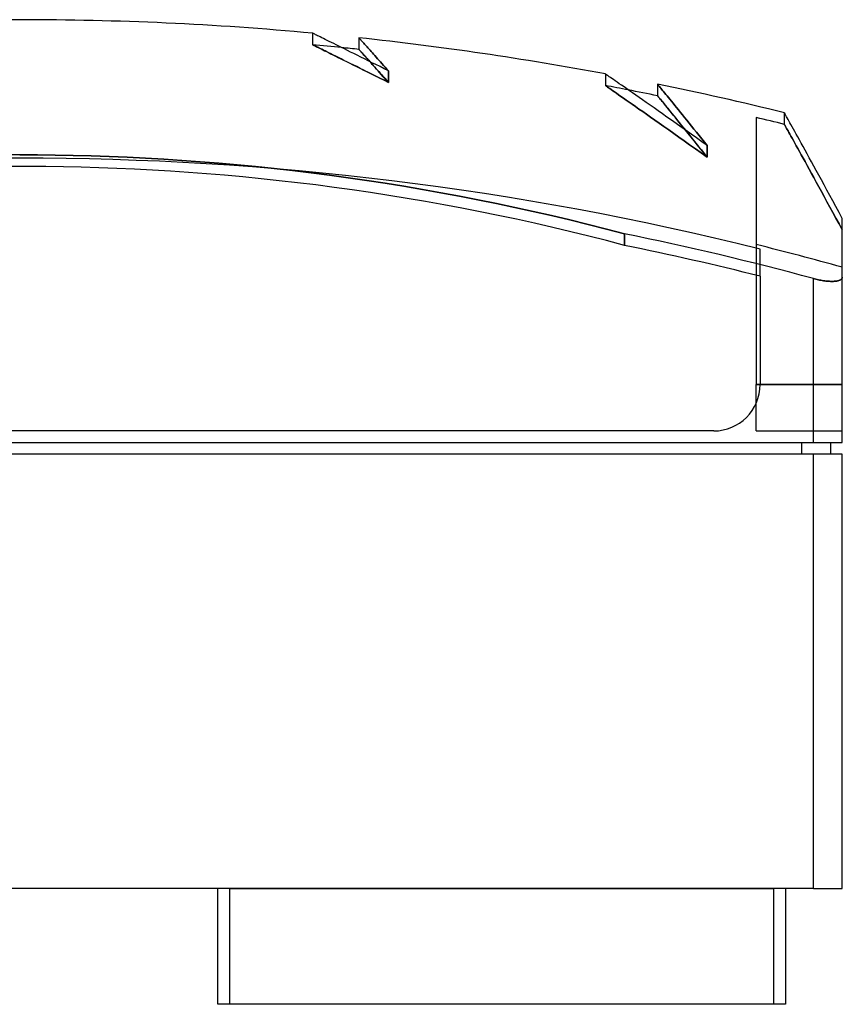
# Model space of a CAD drawing. Header units: millimetres. Extents: x -142 to 142, y -20 to 150.
# Tile 2 of 2: x 0 to 142, y -20 to 150. Entities that reach past the tile are written whole.
import ezdxf

# ---------------------------------------------------------------- set-up
doc = ezdxf.new("R2010")
doc.units = ezdxf.units.MM
doc.layers.add('MAIN-1', color=7, linetype='Continuous')
doc.layers.add('MAIN-2', color=7, linetype='Continuous')

msp = doc.modelspace()

# ---------------------------------------------------------------- linework, layer by layer
at = {"layer": 'MAIN-1'}
for p, q in [((50.55, 147.67), (50.56, 147.67)), ((50.56, 147.67), (50.55, 147.67)), ((50.56, 147.67), (50.57, 147.66)), ((50.59, 147.65), (50.56, 147.67)), ((50.57, 147.66), (50.6, 147.65)), ((50.64, 147.63), (50.59, 147.65)), ((50.6, 147.65), (50.63, 147.63)), ((50.63, 147.63), (50.68, 147.61)), ((50.72, 147.59), (50.64, 147.63)), ((50.68, 147.61), (50.74, 147.58)), ((50.82, 147.54), (50.72, 147.59)), ((50.93, 147.48), (50.82, 147.54)), ((51.08, 147.41), (50.93, 147.48)), ((51.24, 147.33), (51.08, 147.41)), ((51.43, 147.24), (51.24, 147.33)), ((51.64, 147.13), (51.43, 147.24)), ((51.88, 147.02), (51.64, 147.13)), ((52.14, 146.89), (51.88, 147.02)), ((52.42, 146.75), (52.14, 146.89)), ((52.73, 146.59), (52.42, 146.75)), ((53.06, 146.43), (52.73, 146.59)), ((53.42, 146.25), (53.06, 146.43)), ((53.8, 146.07), (53.42, 146.25)), ((58.55, 146.87), (58.55, 146.87)), ((58.55, 146.87), (58.57, 146.86)), ((58.55, 146.87), (58.55, 144.87)), ((58.57, 146.86), (58.59, 146.83)), ((58.59, 146.83), (58.61, 146.8)), ((58.61, 146.8), (58.65, 146.76)), ((58.65, 146.76), (58.7, 146.71)), ((58.7, 146.71), (58.75, 146.65)), ((58.75, 146.65), (58.81, 146.58)), ((58.81, 146.58), (58.89, 146.5)), ((58.89, 146.5), (58.97, 146.41)), ((58.97, 146.41), (59.06, 146.31)), ((59.06, 146.31), (59.16, 146.2)), ((54.2, 145.87), (53.8, 146.07)), ((54.63, 145.65), (54.2, 145.87)), ((55.08, 145.43), (54.63, 145.65)), ((55.55, 145.2), (55.08, 145.43)), ((56.05, 144.95), (55.55, 145.2)), ((56.57, 144.69), (56.05, 144.95)), ((57.11, 144.42), (56.57, 144.69)), ((58.56, 144.87), (58.55, 144.87)), ((58.57, 144.85), (58.56, 144.87)), ((58.6, 144.82), (58.57, 144.85)), ((58.63, 144.78), (58.6, 144.82)), ((58.68, 144.73), (58.63, 144.78)), ((58.74, 144.67), (58.68, 144.73)), ((58.81, 144.59), (58.74, 144.67)), ((58.88, 144.5), (58.81, 144.59)), ((58.97, 144.4), (58.88, 144.5)), ((59.16, 146.2), (59.27, 146.07)), ((59.27, 146.07), (59.39, 145.94)), ((59.39, 145.94), (59.52, 145.8)), ((59.52, 145.8), (59.65, 145.64)), ((59.65, 145.64), (59.8, 145.48)), ((59.8, 145.48), (59.96, 145.31)), ((59.96, 145.31), (60.12, 145.12)), ((60.12, 145.12), (60.3, 144.93)), ((60.3, 144.93), (60.48, 144.72)), ((60.48, 144.72), (60.68, 144.5)), ((60.68, 144.5), (60.88, 144.28)), ((57.68, 144.14), (57.11, 144.42)), ((58.26, 143.85), (57.68, 144.14)), ((58.87, 143.55), (58.26, 143.85)), ((59.5, 143.24), (58.87, 143.55)), ((59.07, 144.29), (58.97, 144.4)), ((59.18, 144.17), (59.07, 144.29)), ((59.3, 144.04), (59.18, 144.17)), ((59.43, 143.89), (59.3, 144.04)), ((59.58, 143.73), (59.43, 143.89)), ((60.14, 142.91), (59.5, 143.24)), ((59.73, 143.56), (59.58, 143.73)), ((59.89, 143.38), (59.73, 143.56)), ((60.07, 143.19), (59.89, 143.38)), ((60.25, 142.98), (60.07, 143.19)), ((60.81, 142.58), (60.14, 142.91)), ((60.44, 142.76), (60.25, 142.98)), ((60.88, 144.28), (61.09, 144.04)), ((61.09, 144.04), (61.31, 143.79)), ((61.31, 143.79), (61.54, 143.54)), ((61.54, 143.54), (61.78, 143.27)), ((61.78, 143.27), (62.02, 143)), ((62.02, 143), (62.28, 142.71)), ((61.5, 142.24), (60.81, 142.58)), ((62.2, 141.89), (61.5, 142.24)), ((62.92, 141.53), (62.2, 141.89)), ((62.28, 142.71), (62.54, 142.42)), ((62.54, 142.42), (62.81, 142.11)), ((62.81, 142.11), (63.09, 141.8)), ((63.66, 141.16), (62.92, 141.53)), ((63.09, 141.8), (63.37, 141.48)), ((63.37, 141.48), (63.66, 141.16)), ((101.1, 140.63), (101.11, 140.62)), ((101.11, 140.62), (101.1, 140.63)), ((101.11, 140.62), (101.13, 140.61)), ((101.15, 140.59), (101.11, 140.62)), ((101.13, 140.61), (101.16, 140.58)), ((101.22, 140.54), (101.15, 140.59)), ((101.16, 140.58), (101.21, 140.55)), ((101.21, 140.55), (101.28, 140.5)), ((101.32, 140.48), (101.22, 140.54)), ((101.28, 140.5), (101.36, 140.45)), ((101.44, 140.39), (101.32, 140.48)), ((101.59, 140.28), (101.44, 140.39)), ((101.78, 140.16), (101.59, 140.28)), ((101.99, 140.01), (101.78, 140.16)), ((102.23, 139.84), (101.99, 140.01)), ((102.51, 139.65), (102.23, 139.84)), ((102.81, 139.44), (102.51, 139.65)), ((103.14, 139.21), (102.81, 139.44)), ((103.51, 138.95), (103.14, 139.21)), ((103.9, 138.67), (103.51, 138.95)), ((104.33, 138.38), (103.9, 138.67)), ((104.78, 138.06), (104.33, 138.38)), ((105.27, 137.72), (104.78, 138.06)), ((105.79, 137.36), (105.27, 137.72)), ((110.1, 138.87), (110.11, 138.86)), ((110.1, 138.87), (110.1, 136.87)), ((110.11, 138.86), (110.13, 138.83)), ((110.13, 138.83), (110.16, 138.79)), ((110.16, 138.79), (110.21, 138.73)), ((110.21, 138.73), (110.27, 138.66)), ((110.27, 138.66), (110.35, 138.56)), ((110.35, 138.56), (110.44, 138.45)), ((110.44, 138.45), (110.55, 138.31)), ((110.55, 138.31), (110.68, 138.16)), ((110.68, 138.16), (110.81, 137.99)), ((110.81, 137.99), (110.97, 137.8)), ((110.97, 137.8), (111.14, 137.59)), ((106.33, 136.98), (105.79, 137.36)), ((106.91, 136.57), (106.33, 136.98)), ((107.51, 136.15), (106.91, 136.57)), ((108.15, 135.7), (107.51, 136.15)), ((110.11, 136.86), (110.1, 136.87)), ((110.13, 136.83), (110.11, 136.86)), ((110.17, 136.78), (110.13, 136.83)), ((110.23, 136.7), (110.17, 136.78)), ((110.31, 136.61), (110.23, 136.7)), ((110.4, 136.5), (110.31, 136.61)), ((110.51, 136.37), (110.4, 136.5)), ((110.63, 136.22), (110.51, 136.37)), ((110.77, 136.04), (110.63, 136.22)), ((110.93, 135.85), (110.77, 136.04)), ((111.14, 137.59), (111.33, 137.36)), ((111.33, 137.36), (111.53, 137.11)), ((111.53, 137.11), (111.75, 136.85)), ((111.75, 136.85), (111.98, 136.56)), ((111.98, 136.56), (112.23, 136.25)), ((112.23, 136.25), (112.5, 135.92)), ((108.81, 135.24), (108.15, 135.7)), ((109.5, 134.76), (108.81, 135.24)), ((110.21, 134.25), (109.5, 134.76)), ((111.11, 135.63), (110.93, 135.85)), ((111.3, 135.39), (111.11, 135.63)), ((111.51, 135.14), (111.3, 135.39)), ((111.74, 134.86), (111.51, 135.14)), ((111.98, 134.56), (111.74, 134.86)), ((112.24, 134.24), (111.98, 134.56)), ((112.5, 135.92), (112.78, 135.58)), ((112.78, 135.58), (113.07, 135.21)), ((113.07, 135.21), (113.39, 134.83)), ((113.39, 134.83), (113.71, 134.42)), ((113.71, 134.42), (114.05, 134)), ((110.95, 133.73), (110.21, 134.25)), ((111.72, 133.19), (110.95, 133.73)), ((112.51, 132.63), (111.72, 133.19)), ((112.52, 133.9), (112.24, 134.24)), ((113.33, 132.05), (112.51, 132.63)), ((112.81, 133.54), (112.52, 133.9)), ((113.12, 133.15), (112.81, 133.54)), ((113.45, 132.75), (113.12, 133.15)), ((113.79, 132.32), (113.45, 132.75)), ((114.05, 134), (114.41, 133.56)), ((114.41, 133.56), (114.78, 133.11)), ((114.78, 133.11), (115.16, 132.63)), ((115.16, 132.63), (115.56, 132.14)), ((132, 133.93), (132, 133.92)), ((132.01, 133.91), (132, 133.93)), ((132, 133.92), (132.02, 133.9)), ((132.03, 133.87), (132.01, 133.91)), ((132.02, 133.9), (132.04, 133.86)), ((132.07, 133.8), (132.03, 133.87)), ((132.04, 133.86), (132.06, 133.81)), ((132.06, 133.81), (132.1, 133.74)), ((132.12, 133.71), (132.07, 133.8)), ((132.1, 133.74), (132.15, 133.66)), ((132.19, 133.58), (132.12, 133.71)), ((132.28, 133.43), (132.19, 133.58)), ((132.38, 133.24), (132.28, 133.43)), ((132.5, 133.03), (132.38, 133.24)), ((132.63, 132.79), (132.5, 133.03)), ((132.79, 132.52), (132.63, 132.79)), ((114.17, 131.46), (113.33, 132.05)), ((114.15, 131.88), (113.79, 132.32)), ((114.53, 131.41), (114.15, 131.88)), ((115.03, 130.85), (114.17, 131.46)), ((114.93, 130.92), (114.53, 131.41)), ((115.56, 132.14), (115.97, 131.63)), ((115.97, 131.63), (116.39, 131.11)), ((116.39, 131.11), (116.82, 130.57)), ((132.95, 132.21), (132.79, 132.52)), ((133.14, 131.88), (132.95, 132.21)), ((133.34, 131.52), (133.14, 131.88)), ((133.56, 131.12), (133.34, 131.52)), ((133.8, 130.7), (133.56, 131.12)), ((115.91, 130.23), (115.03, 130.85)), ((116.81, 129.59), (115.91, 130.23)), ((117.73, 128.93), (116.81, 129.59)), ((116.82, 130.57), (117.27, 130.01)), ((117.27, 130.01), (117.73, 129.44)), ((117.73, 129.44), (118.19, 128.86)), ((134.05, 130.24), (133.8, 130.7)), ((134.32, 129.75), (134.05, 130.24)), ((134.61, 129.23), (134.32, 129.75)), ((134.91, 128.68), (134.61, 129.23)), ((118.67, 128.26), (117.73, 128.93)), ((118.19, 128.86), (118.67, 128.26)), ((135.23, 128.1), (134.91, 128.68)), ((135.57, 127.49), (135.23, 128.1)), ((0, 126.67), (3.06, 126.66)), ((3.06, 126.66), (6.13, 126.62)), ((6.13, 126.62), (9.22, 126.56)), ((9.22, 126.56), (12.33, 126.48)), ((12.33, 126.48), (15.44, 126.37)), ((15.44, 126.37), (18.57, 126.24)), ((18.57, 126.24), (21.71, 126.09)), ((21.71, 126.09), (24.86, 125.91)), ((24.86, 125.91), (28.01, 125.71)), ((135.92, 126.85), (135.57, 127.49)), ((136.29, 126.17), (135.92, 126.85)), ((136.68, 125.47), (136.29, 126.17)), ((1.5, 124.66), (-1.5, 124.66)), ((4.52, 124.64), (1.5, 124.66)), ((7.56, 124.6), (4.52, 124.64)), ((10.6, 124.53), (7.56, 124.6)), ((13.66, 124.44), (10.6, 124.53)), ((16.74, 124.32), (13.66, 124.44)), ((19.82, 124.19), (16.74, 124.32)), ((22.92, 124.02), (19.82, 124.19)), ((28.01, 125.71), (31.18, 125.48)), ((31.18, 125.48), (34.35, 125.22)), ((34.35, 125.22), (37.53, 124.94)), ((37.53, 124.94), (40.72, 124.63)), ((40.72, 124.63), (43.91, 124.3)), ((43.91, 124.3), (47.1, 123.94)), ((137.09, 124.73), (136.68, 125.47)), ((137.51, 123.96), (137.09, 124.73)), ((26.02, 123.84), (22.92, 124.02)), ((29.13, 123.63), (26.02, 123.84)), ((32.25, 123.39), (29.13, 123.63)), ((35.38, 123.13), (32.25, 123.39)), ((38.52, 122.85), (35.38, 123.13)), ((41.66, 122.54), (38.52, 122.85)), ((44.8, 122.2), (41.66, 122.54)), ((47.1, 123.94), (50.3, 123.56)), ((50.3, 123.56), (53.5, 123.15)), ((53.5, 123.15), (56.7, 122.71)), ((56.7, 122.71), (59.91, 122.25)), ((137.94, 123.16), (137.51, 123.96)), ((138.4, 122.33), (137.94, 123.16)), ((47.95, 121.84), (44.8, 122.2)), ((51.11, 121.46), (47.95, 121.84)), ((54.26, 121.04), (51.11, 121.46)), ((57.42, 120.61), (54.26, 121.04)), ((59.91, 122.25), (63.11, 121.76)), ((63.11, 121.76), (66.31, 121.24)), ((66.31, 121.24), (69.51, 120.7)), ((138.86, 121.48), (138.4, 122.33)), ((139.35, 120.59), (138.86, 121.48)), ((60.57, 120.15), (57.42, 120.61)), ((63.73, 119.66), (60.57, 120.15)), ((66.89, 119.15), (63.73, 119.66)), ((70.04, 118.61), (66.89, 119.15)), ((69.51, 120.7), (72.71, 120.13)), ((72.71, 120.13), (75.91, 119.54)), ((75.91, 119.54), (79.1, 118.92)), ((139.85, 119.67), (139.35, 120.59)), ((140.36, 118.72), (139.85, 119.67)), ((73.19, 118.04), (70.04, 118.61)), ((76.34, 117.46), (73.19, 118.04)), ((79.49, 116.84), (76.34, 117.46)), ((79.1, 118.92), (82.29, 118.27)), ((82.29, 118.27), (85.47, 117.6)), ((85.47, 117.6), (88.65, 116.9)), ((140.9, 117.74), (140.36, 118.72)), ((141.44, 116.73), (140.9, 117.74)), ((82.62, 116.2), (79.49, 116.84)), ((85.76, 115.54), (82.62, 116.2)), ((88.65, 116.9), (91.81, 116.18)), ((91.81, 116.18), (94.97, 115.43)), ((142, 115.69), (141.44, 116.73)), ((142, 105.57), (142, 115.69)), ((88.89, 114.85), (85.76, 115.54)), ((92.01, 114.14), (88.89, 114.85)), ((95.12, 113.4), (92.01, 114.14)), ((94.97, 115.43), (98.13, 114.66)), ((98.13, 114.66), (101.27, 113.86)), ((98.22, 112.63), (95.12, 113.4)), ((101.32, 111.85), (98.22, 112.63)), ((101.27, 113.86), (104.4, 113.04)), ((104.4, 113.04), (104.4, 111.04)), ((104.4, 111.04), (101.32, 111.85)), ((127.8, 105.72), (127.8, 87)), ((141.96, 105.38), (141.98, 105.44)), ((141.98, 105.44), (142, 105.51)), ((142, 105.51), (142, 105.57)), ((142, 77), (142, 105.57)), ((137, 105.31), (137.21, 105.25)), ((137, 77), (137, 105.31)), ((137.21, 105.25), (137.43, 105.2)), ((137.43, 105.2), (137.65, 105.15)), ((137.65, 105.15), (137.87, 105.1)), ((137.87, 105.1), (138.09, 105.05)), ((138.09, 105.05), (138.31, 105.01)), ((138.31, 105.01), (138.53, 104.97)), ((138.53, 104.97), (138.75, 104.94)), ((138.75, 104.94), (138.96, 104.91)), ((138.96, 104.91), (139.17, 104.88)), ((139.17, 104.88), (139.37, 104.86)), ((139.37, 104.86), (139.57, 104.84)), ((139.57, 104.84), (139.77, 104.83)), ((139.77, 104.83), (139.96, 104.82)), ((139.96, 104.82), (140.13, 104.82)), ((140.13, 104.82), (140.31, 104.82)), ((140.31, 104.82), (140.47, 104.82)), ((140.47, 104.82), (140.62, 104.83)), ((140.62, 104.83), (140.77, 104.84)), ((140.77, 104.84), (140.92, 104.86)), ((140.92, 104.86), (141.05, 104.88)), ((141.05, 104.88), (141.18, 104.91)), ((141.18, 104.91), (141.3, 104.94)), ((141.3, 104.94), (141.41, 104.97)), ((141.41, 104.97), (141.52, 105.01)), ((141.52, 105.01), (141.61, 105.05)), ((141.61, 105.05), (141.69, 105.1)), ((141.69, 105.1), (141.77, 105.15)), ((141.77, 105.15), (141.83, 105.2)), ((141.83, 105.2), (141.88, 105.26)), ((141.88, 105.26), (141.93, 105.32)), ((141.93, 105.32), (141.96, 105.38)), ((119.8, 79), (-119.8, 79)), ((-137, 77), (137, 77)), ((135, 75), (135, 77)), ((137, 77), (142, 77)), ((140, 75), (140, 77)), ((137, 75), (-137, 75)), ((142, 75), (137, 75)), ((137, 0), (137, 75)), ((142, 0), (142, 75)), ((34.2, -20), (34.2, 0)), ((132.2, 0), (132.2, -20)), ((137, 0), (-137, 0)), ((137, 0), (142, 0)), ((132.2, -20), (34.2, -20))]:
    msp.add_line(p, q, dxfattribs=at)
for centre, radius, start, end in [((0, -400), 550, 90, 95.2734), ((0, -400), 550, 84.7265, 90), ((0, -400), 550, 79.4078, 83.889), ((0, -402), 550, 83.889, 84.2008), ((0, -402), 550, 78.4524, 78.9891), ((0, -400), 550, 76.1134, 78.4524), ((0, -400), 523.55, 74.8306, 78.4974), ((0, -402), 523.55, 75.8712, 78.4974), ((119.8, 87), 8, 270, 0)]:
    msp.add_arc(centre, radius, start, end, dxfattribs=at)
at = {"layer": 'MAIN-2'}
for p, q in [((50.55, 147.67), (50.55, 145.67)), ((58.57, 146.86), (58.55, 146.87)), ((58.55, 146.87), (58.55, 146.87)), ((58.59, 146.83), (58.57, 146.86)), ((58.61, 146.8), (58.59, 146.83)), ((58.65, 146.76), (58.61, 146.8)), ((58.7, 146.71), (58.65, 146.76)), ((58.75, 146.65), (58.7, 146.71)), ((58.81, 146.58), (58.75, 146.65)), ((58.89, 146.5), (58.81, 146.58)), ((58.97, 146.41), (58.89, 146.5)), ((59.06, 146.31), (58.97, 146.41)), ((59.16, 146.2), (59.06, 146.31)), ((50.56, 145.67), (50.55, 145.67)), ((50.55, 145.67), (50.57, 145.66)), ((50.59, 145.65), (50.56, 145.67)), ((50.57, 145.66), (50.61, 145.64)), ((50.64, 145.63), (50.59, 145.65)), ((50.61, 145.64), (50.67, 145.61)), ((50.72, 145.59), (50.64, 145.63)), ((50.67, 145.61), (50.76, 145.57)), ((50.82, 145.54), (50.72, 145.59)), ((50.76, 145.57), (50.87, 145.52)), ((50.94, 145.48), (50.82, 145.54)), ((50.87, 145.52), (51, 145.45)), ((51.08, 145.41), (50.94, 145.48)), ((51, 145.45), (51.16, 145.37)), ((51.25, 145.33), (51.08, 145.41)), ((51.16, 145.37), (51.34, 145.28)), ((51.44, 145.23), (51.25, 145.33)), ((51.34, 145.28), (51.55, 145.18)), ((51.65, 145.13), (51.44, 145.23)), ((51.55, 145.18), (51.78, 145.06)), ((51.88, 145.01), (51.65, 145.13)), ((51.78, 145.06), (52.03, 144.94)), ((52.14, 144.89), (51.88, 145.01)), ((52.03, 144.94), (52.31, 144.8)), ((52.42, 144.75), (52.14, 144.89)), ((52.31, 144.8), (52.62, 144.65)), ((52.72, 144.6), (52.42, 144.75)), ((52.62, 144.65), (52.94, 144.49)), ((53.04, 144.44), (52.72, 144.6)), ((58.55, 144.87), (58.55, 144.87)), ((58.55, 144.87), (58.57, 144.85)), ((58.57, 144.85), (58.59, 144.83)), ((58.59, 144.83), (58.62, 144.79)), ((58.62, 144.79), (58.67, 144.75)), ((58.67, 144.75), (58.72, 144.69)), ((58.72, 144.69), (58.78, 144.62)), ((58.78, 144.62), (58.85, 144.54)), ((58.85, 144.54), (58.93, 144.45)), ((59.27, 146.07), (59.16, 146.2)), ((59.39, 145.94), (59.27, 146.07)), ((59.52, 145.8), (59.39, 145.94)), ((59.65, 145.64), (59.52, 145.8)), ((59.8, 145.48), (59.65, 145.64)), ((59.96, 145.31), (59.8, 145.48)), ((60.12, 145.12), (59.96, 145.31)), ((60.3, 144.93), (60.12, 145.12)), ((60.48, 144.72), (60.3, 144.93)), ((60.68, 144.5), (60.48, 144.72)), ((60.88, 144.28), (60.68, 144.5)), ((52.94, 144.49), (53.29, 144.31)), ((53.39, 144.27), (53.04, 144.44)), ((53.29, 144.31), (53.67, 144.13)), ((53.77, 144.08), (53.39, 144.27)), ((53.67, 144.13), (54.07, 143.93)), ((54.16, 143.88), (53.77, 144.08)), ((54.07, 143.93), (54.49, 143.72)), ((54.58, 143.68), (54.16, 143.88)), ((54.49, 143.72), (54.94, 143.5)), ((55.02, 143.46), (54.58, 143.68)), ((54.94, 143.5), (55.41, 143.27)), ((55.49, 143.23), (55.02, 143.46)), ((55.41, 143.27), (55.91, 143.02)), ((55.98, 142.98), (55.49, 143.23)), ((55.91, 143.02), (56.42, 142.76)), ((56.49, 142.73), (55.98, 142.98)), ((58.93, 144.45), (59.02, 144.36)), ((59.02, 144.36), (59.11, 144.25)), ((59.11, 144.25), (59.22, 144.13)), ((59.22, 144.13), (59.34, 144)), ((59.34, 144), (59.47, 143.86)), ((59.47, 143.86), (59.6, 143.7)), ((59.6, 143.7), (59.75, 143.54)), ((59.75, 143.54), (59.9, 143.37)), ((59.9, 143.37), (60.07, 143.19)), ((60.07, 143.19), (60.24, 142.99)), ((60.24, 142.99), (60.42, 142.79)), ((61.09, 144.04), (60.88, 144.28)), ((61.31, 143.79), (61.09, 144.04)), ((61.54, 143.54), (61.31, 143.79)), ((61.78, 143.27), (61.54, 143.54)), ((62.02, 143), (61.78, 143.27)), ((62.28, 142.71), (62.02, 143)), ((56.42, 142.76), (56.97, 142.49)), ((57.03, 142.46), (56.49, 142.73)), ((56.97, 142.49), (57.53, 142.21)), ((57.59, 142.18), (57.03, 142.46)), ((57.53, 142.21), (58.12, 141.92)), ((58.17, 141.89), (57.59, 142.18)), ((58.12, 141.92), (58.73, 141.61)), ((58.78, 141.59), (58.17, 141.89)), ((58.73, 141.61), (59.37, 141.3)), ((59.41, 141.28), (58.78, 141.59)), ((59.37, 141.3), (60.03, 140.97)), ((60.06, 140.95), (59.41, 141.28)), ((60.42, 142.79), (60.62, 142.57)), ((60.65, 142.53), (60.44, 142.76)), ((60.62, 142.57), (60.82, 142.35)), ((60.87, 142.28), (60.65, 142.53)), ((60.82, 142.35), (61.03, 142.11)), ((61.1, 142.03), (60.87, 142.28)), ((61.03, 142.11), (61.25, 141.86)), ((61.34, 141.76), (61.1, 142.03)), ((61.25, 141.86), (61.48, 141.6)), ((61.6, 141.47), (61.34, 141.76)), ((61.48, 141.6), (61.72, 141.34)), ((61.86, 141.18), (61.6, 141.47)), ((61.72, 141.34), (61.97, 141.06)), ((62.13, 140.87), (61.86, 141.18)), ((62.54, 142.42), (62.28, 142.71)), ((62.81, 142.11), (62.54, 142.42)), ((63.09, 141.8), (62.81, 142.11)), ((63.37, 141.48), (63.09, 141.8)), ((63.66, 141.16), (63.37, 141.48)), ((63.66, 141.16), (63.66, 139.16)), ((63.66, 139.16), (63.66, 141.16)), ((60.03, 140.97), (60.71, 140.63)), ((60.73, 140.62), (60.06, 140.95)), ((60.71, 140.63), (61.41, 140.28)), ((61.43, 140.27), (60.73, 140.62)), ((61.41, 140.28), (62.14, 139.92)), ((62.15, 139.91), (61.43, 140.27)), ((61.97, 141.06), (62.23, 140.77)), ((62.42, 140.55), (62.13, 140.87)), ((62.14, 139.92), (62.89, 139.54)), ((62.9, 139.54), (62.15, 139.91)), ((62.23, 140.77), (62.5, 140.47)), ((62.71, 140.22), (62.42, 140.55)), ((62.5, 140.47), (62.77, 140.15)), ((63.02, 139.88), (62.71, 140.22)), ((62.77, 140.15), (63.06, 139.83)), ((62.89, 139.54), (63.66, 139.16)), ((63.66, 139.16), (62.9, 139.54)), ((63.33, 139.52), (63.02, 139.88)), ((63.06, 139.83), (63.36, 139.5)), ((63.66, 139.16), (63.33, 139.52)), ((63.36, 139.5), (63.66, 139.16)), ((101.1, 140.63), (101.1, 138.63)), ((101.12, 138.62), (101.1, 138.63)), ((101.1, 138.63), (101.12, 138.62)), ((101.16, 138.59), (101.12, 138.62)), ((101.12, 138.62), (101.16, 138.59)), ((101.24, 138.53), (101.16, 138.59)), ((101.16, 138.59), (101.24, 138.53)), ((101.35, 138.46), (101.24, 138.53)), ((101.24, 138.53), (101.35, 138.46)), ((101.49, 138.36), (101.35, 138.46)), ((101.35, 138.46), (101.49, 138.36)), ((101.66, 138.24), (101.49, 138.36)), ((101.49, 138.36), (101.66, 138.24)), ((101.86, 138.1), (101.66, 138.24)), ((101.66, 138.24), (101.86, 138.1)), ((102.1, 137.93), (101.86, 138.1)), ((101.86, 138.1), (102.1, 137.93)), ((102.37, 137.74), (102.1, 137.93)), ((102.1, 137.93), (102.37, 137.74)), ((102.67, 137.53), (102.37, 137.74)), ((102.37, 137.74), (102.67, 137.53)), ((110.11, 138.86), (110.1, 138.87)), ((110.13, 138.83), (110.11, 138.86)), ((110.16, 138.79), (110.13, 138.83)), ((110.21, 138.73), (110.16, 138.79)), ((110.27, 138.66), (110.21, 138.73)), ((110.35, 138.56), (110.27, 138.66)), ((110.44, 138.45), (110.35, 138.56)), ((110.55, 138.31), (110.44, 138.45)), ((110.68, 138.16), (110.55, 138.31)), ((110.81, 137.99), (110.68, 138.16)), ((110.97, 137.8), (110.81, 137.99)), ((111.14, 137.59), (110.97, 137.8)), ((103.01, 137.3), (102.67, 137.53)), ((102.67, 137.53), (103.01, 137.3)), ((103.38, 137.04), (103.01, 137.3)), ((103.01, 137.3), (103.38, 137.04)), ((103.78, 136.76), (103.38, 137.04)), ((103.38, 137.04), (103.78, 136.76)), ((104.22, 136.46), (103.78, 136.76)), ((103.78, 136.76), (104.22, 136.46)), ((104.69, 136.13), (104.22, 136.46)), ((104.22, 136.46), (104.69, 136.13)), ((105.19, 135.78), (104.69, 136.13)), ((104.69, 136.13), (105.19, 135.78)), ((110.1, 136.87), (110.11, 136.86)), ((110.11, 136.86), (110.13, 136.83)), ((110.13, 136.83), (110.17, 136.78)), ((110.17, 136.78), (110.22, 136.71)), ((110.22, 136.71), (110.29, 136.63)), ((110.29, 136.63), (110.38, 136.52)), ((110.38, 136.52), (110.48, 136.4)), ((110.48, 136.4), (110.6, 136.25)), ((110.6, 136.25), (110.73, 136.09)), ((110.73, 136.09), (110.88, 135.91)), ((111.33, 137.36), (111.14, 137.59)), ((111.53, 137.11), (111.33, 137.36)), ((111.75, 136.85), (111.53, 137.11)), ((111.98, 136.56), (111.75, 136.85)), ((112.23, 136.25), (111.98, 136.56)), ((112.5, 135.92), (112.23, 136.25)), ((105.73, 135.4), (105.19, 135.78)), ((105.19, 135.78), (105.73, 135.4)), ((106.3, 135), (105.73, 135.4)), ((105.73, 135.4), (106.3, 135)), ((106.9, 134.58), (106.3, 135)), ((106.3, 135), (106.9, 134.58)), ((107.54, 134.13), (106.9, 134.58)), ((106.9, 134.58), (107.54, 134.13)), ((110.88, 135.91), (111.05, 135.7)), ((111.05, 135.7), (111.23, 135.48)), ((111.23, 135.48), (111.43, 135.24)), ((111.43, 135.24), (111.64, 134.98)), ((111.64, 134.98), (111.87, 134.7)), ((111.87, 134.7), (112.11, 134.4)), ((112.11, 134.4), (112.37, 134.08)), ((112.78, 135.58), (112.5, 135.92)), ((113.07, 135.21), (112.78, 135.58)), ((113.39, 134.83), (113.07, 135.21)), ((113.71, 134.42), (113.39, 134.83)), ((114.05, 134), (113.71, 134.42)), ((108.2, 133.66), (107.54, 134.13)), ((107.54, 134.13), (108.2, 133.66)), ((108.91, 133.17), (108.2, 133.66)), ((108.2, 133.66), (108.91, 133.17)), ((109.64, 132.65), (108.91, 133.17)), ((108.91, 133.17), (109.64, 132.65)), ((110.41, 132.12), (109.64, 132.65)), ((109.64, 132.65), (110.41, 132.12)), ((112.37, 134.08), (112.65, 133.74)), ((112.65, 133.74), (112.94, 133.38)), ((112.94, 133.38), (113.25, 133)), ((113.25, 133), (113.57, 132.6)), ((114.41, 133.56), (114.05, 134)), ((114.78, 133.11), (114.41, 133.56)), ((115.16, 132.63), (114.78, 133.11)), ((115.56, 132.14), (115.16, 132.63)), ((127.15, 133.1), (127.15, 111.16)), ((132, 131.93), (132, 133.93)), ((111.2, 131.55), (110.41, 132.12)), ((110.41, 132.12), (111.2, 131.55)), ((112.03, 130.97), (111.2, 131.55)), ((111.2, 131.55), (112.03, 130.97)), ((112.89, 130.36), (112.03, 130.97)), ((112.03, 130.97), (112.89, 130.36)), ((113.57, 132.6), (113.91, 132.18)), ((113.91, 132.18), (114.27, 131.74)), ((114.27, 131.74), (114.64, 131.28)), ((114.64, 131.28), (115.02, 130.8)), ((115.4, 130.34), (114.93, 130.92)), ((115.97, 131.63), (115.56, 132.14)), ((116.39, 131.11), (115.97, 131.63)), ((116.82, 130.57), (116.39, 131.11)), ((132, 131.93), (132.01, 131.91)), ((132.01, 131.91), (132, 131.93)), ((132.01, 131.91), (132.03, 131.87)), ((132.03, 131.87), (132.01, 131.91)), ((132.03, 131.87), (132.07, 131.8)), ((132.07, 131.8), (132.03, 131.87)), ((132.07, 131.8), (132.12, 131.71)), ((132.12, 131.71), (132.07, 131.8)), ((132.12, 131.71), (132.19, 131.58)), ((132.19, 131.58), (132.12, 131.71)), ((132.19, 131.58), (132.28, 131.43)), ((132.28, 131.43), (132.19, 131.58)), ((132.28, 131.43), (132.38, 131.24)), ((132.38, 131.24), (132.28, 131.43)), ((132.38, 131.24), (132.5, 131.03)), ((132.5, 131.03), (132.38, 131.24)), ((132.5, 131.03), (132.63, 130.79)), ((132.63, 130.79), (132.5, 131.03)), ((113.78, 129.73), (112.89, 130.36)), ((112.89, 130.36), (113.78, 129.73)), ((114.7, 129.08), (113.78, 129.73)), ((113.78, 129.73), (114.7, 129.08)), ((115.02, 130.8), (115.43, 130.3)), ((115.89, 129.73), (115.4, 130.34)), ((115.43, 130.3), (115.84, 129.79)), ((115.84, 129.79), (116.28, 129.25)), ((116.4, 129.09), (115.89, 129.73)), ((116.28, 129.25), (116.72, 128.69)), ((117.27, 130.01), (116.82, 130.57)), ((117.73, 129.44), (117.27, 130.01)), ((118.19, 128.86), (117.73, 129.44)), ((132.63, 130.79), (132.78, 130.52)), ((132.78, 130.52), (132.63, 130.79)), ((132.78, 130.52), (132.95, 130.21)), ((132.95, 130.21), (132.78, 130.52)), ((132.95, 130.21), (133.14, 129.88)), ((133.14, 129.88), (132.95, 130.21)), ((133.14, 129.88), (133.34, 129.52)), ((133.34, 129.52), (133.14, 129.88)), ((133.34, 129.52), (133.56, 129.12)), ((133.56, 129.12), (133.34, 129.52)), ((115.65, 128.41), (114.7, 129.08)), ((114.7, 129.08), (115.65, 128.41)), ((116.63, 127.71), (115.65, 128.41)), ((115.65, 128.41), (116.63, 127.71)), ((116.94, 128.42), (116.4, 129.09)), ((117.64, 127), (116.63, 127.71)), ((116.63, 127.71), (117.64, 127)), ((116.72, 128.69), (117.19, 128.11)), ((117.5, 127.73), (116.94, 128.42)), ((117.19, 128.11), (117.67, 127.52)), ((118.07, 127.01), (117.5, 127.73)), ((117.67, 127.52), (118.16, 126.9)), ((118.67, 128.26), (118.19, 128.86)), ((118.67, 128.26), (118.67, 126.26)), ((118.67, 126.26), (118.67, 128.26)), ((133.56, 129.12), (133.8, 128.7)), ((133.8, 128.7), (133.56, 129.12)), ((133.8, 128.7), (134.05, 128.24)), ((134.05, 128.24), (133.8, 128.7)), ((134.05, 128.24), (134.32, 127.75)), ((134.32, 127.75), (134.05, 128.24)), ((134.32, 127.75), (134.61, 127.23)), ((134.61, 127.23), (134.32, 127.75)), ((0, 126.67), (-3.06, 126.66)), ((3.06, 126.66), (0, 126.67)), ((6.13, 126.62), (3.06, 126.66)), ((9.22, 126.56), (6.13, 126.62)), ((12.33, 126.48), (9.22, 126.56)), ((15.44, 126.37), (12.33, 126.48)), ((18.57, 126.24), (15.44, 126.37)), ((21.71, 126.09), (18.57, 126.24)), ((24.86, 125.91), (21.71, 126.09)), ((28.01, 125.71), (24.86, 125.91)), ((118.67, 126.26), (117.64, 127)), ((117.64, 127), (118.67, 126.26)), ((118.67, 126.26), (118.07, 127.01)), ((118.16, 126.9), (118.67, 126.26)), ((134.61, 127.23), (134.91, 126.68)), ((134.91, 126.68), (134.61, 127.23)), ((134.91, 126.68), (135.23, 126.1)), ((135.23, 126.1), (134.91, 126.68)), ((135.23, 126.1), (135.57, 125.49)), ((135.57, 125.49), (135.23, 126.1)), ((31.18, 125.48), (28.01, 125.71)), ((34.35, 125.22), (31.18, 125.48)), ((37.53, 124.94), (34.35, 125.22)), ((40.72, 124.63), (37.53, 124.94)), ((43.91, 124.3), (40.72, 124.63)), ((47.1, 123.94), (43.91, 124.3)), ((135.57, 125.49), (135.92, 124.85)), ((135.92, 124.85), (135.57, 125.49)), ((135.92, 124.85), (136.29, 124.17)), ((136.29, 124.17), (135.92, 124.85)), ((136.29, 124.17), (136.68, 123.47)), ((136.68, 123.47), (136.29, 124.17)), ((50.3, 123.56), (47.1, 123.94)), ((53.5, 123.15), (50.3, 123.56)), ((56.7, 122.71), (53.5, 123.15)), ((59.91, 122.25), (56.7, 122.71)), ((136.68, 123.47), (137.09, 122.73)), ((137.09, 122.73), (136.68, 123.47)), ((137.09, 122.73), (137.51, 121.96)), ((137.51, 121.96), (137.09, 122.73)), ((63.11, 121.76), (59.91, 122.25)), ((66.31, 121.24), (63.11, 121.76)), ((69.51, 120.7), (66.31, 121.24)), ((137.51, 121.96), (137.94, 121.16)), ((137.94, 121.16), (137.51, 121.96)), ((137.94, 121.16), (138.4, 120.33)), ((138.4, 120.33), (137.94, 121.16)), ((72.71, 120.13), (69.51, 120.7)), ((75.91, 119.54), (72.71, 120.13)), ((79.1, 118.92), (75.91, 119.54)), ((138.4, 120.33), (138.87, 119.47)), ((138.87, 119.47), (138.4, 120.33)), ((138.87, 119.47), (139.35, 118.58)), ((139.35, 118.58), (138.87, 119.47)), ((82.29, 118.27), (79.1, 118.92)), ((85.47, 117.6), (82.29, 118.27)), ((88.65, 116.9), (85.47, 117.6)), ((139.35, 118.58), (139.85, 117.66)), ((139.85, 117.66), (139.35, 118.58)), ((139.85, 117.66), (140.37, 116.71)), ((140.37, 116.71), (139.85, 117.66)), ((91.81, 116.18), (88.65, 116.9)), ((94.97, 115.43), (91.81, 116.18)), ((140.37, 116.71), (140.9, 115.74)), ((140.9, 115.74), (140.37, 116.71)), ((140.9, 115.74), (141.44, 114.73)), ((141.44, 114.73), (140.9, 115.74)), ((98.13, 114.66), (94.97, 115.43)), ((101.27, 113.86), (98.13, 114.66)), ((141.44, 114.73), (142, 113.69)), ((142, 113.69), (141.44, 114.73)), ((104.4, 113.04), (101.27, 113.86)), ((104.4, 111.04), (104.4, 113.04)), ((127.15, 111.16), (127.15, 87)), ((127.8, 105.72), (127.8, 110.4)), ((141.98, 105.44), (141.96, 105.38)), ((142, 105.51), (141.98, 105.44)), ((142, 105.57), (142, 105.51)), ((137.21, 105.25), (137, 105.31)), ((137, 77), (137, 105.31)), ((137.43, 105.2), (137.21, 105.25)), ((137.65, 105.15), (137.43, 105.2)), ((137.87, 105.1), (137.65, 105.15)), ((138.09, 105.05), (137.87, 105.1)), ((138.31, 105.01), (138.09, 105.05)), ((138.53, 104.97), (138.31, 105.01)), ((138.75, 104.94), (138.53, 104.97)), ((138.96, 104.91), (138.75, 104.94)), ((139.17, 104.88), (138.96, 104.91)), ((139.37, 104.86), (139.17, 104.88)), ((139.57, 104.84), (139.37, 104.86)), ((139.77, 104.83), (139.57, 104.84)), ((139.96, 104.82), (139.77, 104.83)), ((140.13, 104.82), (139.96, 104.82)), ((140.31, 104.82), (140.13, 104.82)), ((140.47, 104.82), (140.31, 104.82)), ((140.62, 104.83), (140.47, 104.82)), ((140.77, 104.84), (140.62, 104.83)), ((140.92, 104.86), (140.77, 104.84)), ((141.05, 104.88), (140.92, 104.86)), ((141.18, 104.91), (141.05, 104.88)), ((141.3, 104.94), (141.18, 104.91)), ((141.41, 104.97), (141.3, 104.94)), ((141.52, 105.01), (141.41, 104.97)), ((141.61, 105.05), (141.52, 105.01)), ((141.69, 105.1), (141.61, 105.05)), ((141.77, 105.15), (141.69, 105.1)), ((141.83, 105.2), (141.77, 105.15)), ((141.88, 105.26), (141.83, 105.2)), ((141.93, 105.32), (141.88, 105.26)), ((141.96, 105.38), (141.93, 105.32)), ((127.15, 87), (142, 87)), ((127.15, 79), (127.15, 87)), ((142, 87), (127.15, 87)), ((127.8, 87), (127.8, 87)), ((127.8, 87), (127.8, 87)), ((119.8, 79), (119.8, 79)), ((119.8, 79), (119.8, 79)), ((127.15, 79), (142, 79)), ((127.15, 79), (127.15, 79)), ((142, 79), (142, 79)), ((135, 75), (135, 77)), ((140, 77), (140, 77)), ((142, 77), (142, 77)), ((137, 0), (137, 75)), ((140, 75), (140, 75)), ((142, 75), (142, 75)), ((36.2, 0), (130.2, 0)), ((36.2, 0), (36.2, -20)), ((130.2, -20), (130.2, 0)), ((142, 0), (142, 0))]:
    msp.add_line(p, q, dxfattribs=at)
for centre, radius, start, end in [((0, -402), 550, 84.2008, 84.7266), ((0, -402), 550, 78.9891, 79.4078), ((0, -402), 550, 76.1134, 76.6333), ((0, -402), 528.1, 75.9955, 104.0046), ((0, -402), 528.1, 75.9955, 104.0046), ((0, -400), 523.55, 74.8306, 78.4974), ((0, -402), 528.68, 74.4194, 76.0836), ((0, -402), 528.68, 74.4194, 76.0836)]:
    msp.add_arc(centre, radius, start, end, dxfattribs=at)

doc.saveas('drawing.dxf')
